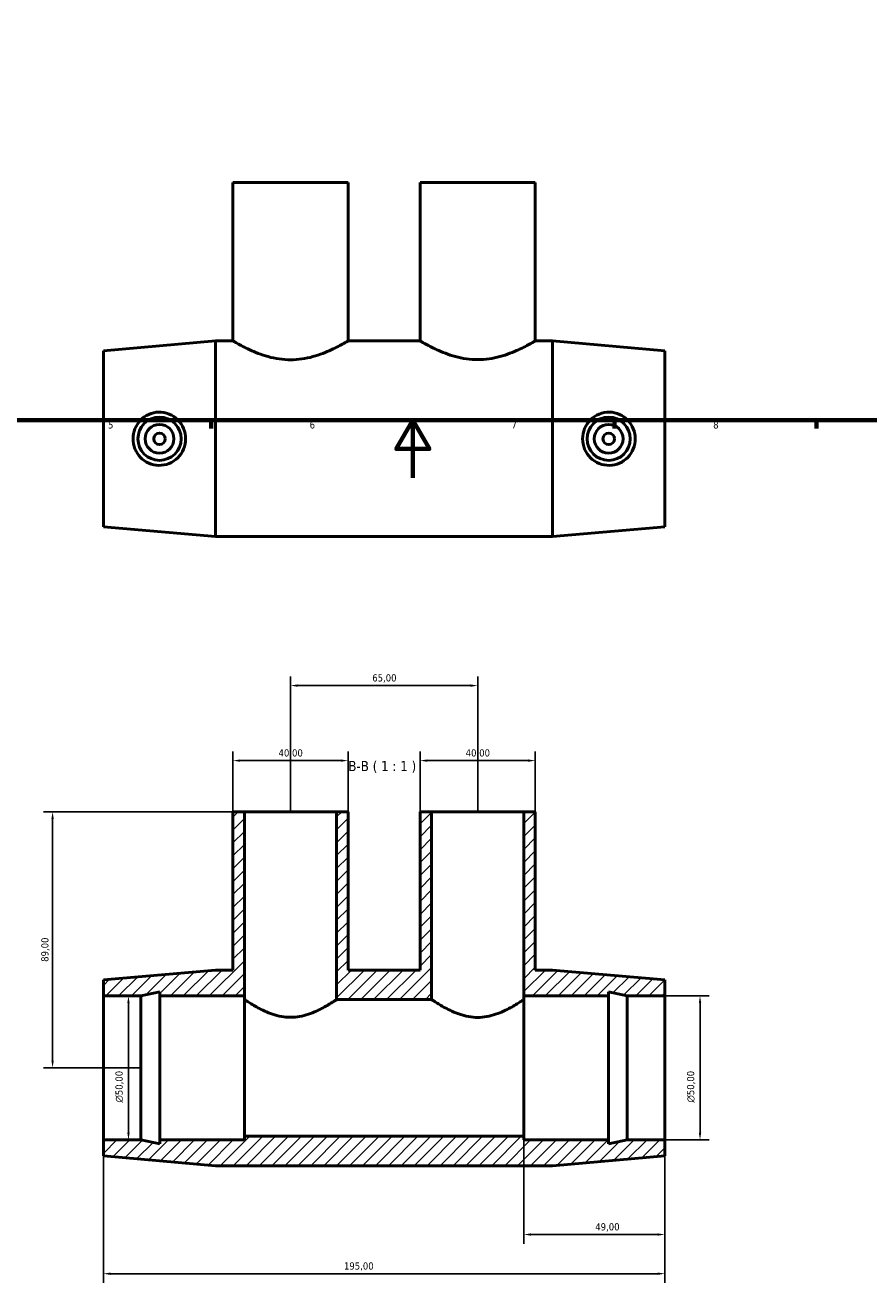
# Model space of a CAD drawing. Header units: millimetres. Extents: x 0 to 903, y -280 to 624.
# Tile 2 of 6: x 286 to 579, y -280 to 157. Entities that reach past the tile are written whole.
import ezdxf

# ---------------------------------------------------------------- set-up
doc = ezdxf.new("R2010")
doc.units = ezdxf.units.MM
for name, color, linetype, lineweight in [('Border (ISO)', 7, 'Continuous', 70), ('Dimension (ISO)', 7, 'Continuous', 25), ('Hatch (ISO)', 7, 'Continuous', 18), ('Symbol (ISO)', 7, 'Continuous', 25), ('Visible (ISO)', 7, 'Continuous', 50)]:
    doc.layers.add(name, color=color, linetype=linetype, lineweight=lineweight)
doc.styles.add('Label Text (ISO)', font='tahoma.ttf')
doc.styles.add('Note Text (ISO)', font='tahoma.ttf')
doc.dimstyles.new('Default (ISO)', dxfattribs={"dimtxt": 2.5, "dimasz": 2.5, "dimexe": 3.175, "dimexo": 0, "dimgap": 0.762, "dimtad": 1, "dimrnd": 1e-08, "dimzin": 0, "dimtxsty": 'Note Text (ISO)', "dimcen": 0.09, "dimdle": 10, "dimclrd": 256, "dimclre": 256, "dimclrt": 232, "dimazin": 0, "dimtfac": 1.40208, "dimtmove": 0, "dimatfit": 3, "dimfxl": 1, "dimtolj": 1, "dimtzin": 0, "dimlwd": -1, "dimlwe": -1, "dimarcsym": 0})

# ---------------------------------------------------------------- blocks, each defined once
blk = doc.blocks.new('Borders Default Border')
at = {"layer": 'Border (ISO)'}
for p, q in [((350.42, 20), (350.42, 17.1)), ((490.58, 20), (490.58, 17.1)), ((560.67, 20), (560.67, 17.1))]:
    blk.add_line(p, q, dxfattribs=at)
at = {"layer": 'Border (ISO)', "flags": 128}
for points in [[(20, 20), (20, 574), (821, 574), (821, 20), (20, 20)], [(420.5, 0), (420.5, 20), (414.73, 10), (426.27, 10), (420.5, 20)]]:
    blk.add_lwpolyline(points, dxfattribs=at)
at = {"layer": 'Border (ISO)', "color": 232, "true_color": 0xca0064, "char_height": 2.5, "attachment_point": 7, "style": 'Note Text (ISO)'}
for s, insert in [('5', (314.64, 17.05)), ('6', (384.66, 17.05)), ('7', (454.77, 17.1)), ('8', (524.81, 17.04))]:
    blk.add_mtext(s, dxfattribs=dict(at, insert=insert))
blk = doc.blocks.new('*D7')
at = {"layer": 'Defpoints', "color": 0, "transparency": 16777216}
for p in [(508.03, -180.06), (508.03, -230.06), (520.24, -230.06)]:
    blk.add_point(p, dxfattribs=at)
at = {"layer": 'Dimension (ISO)', "transparency": 16777216}
for p, q in [((508.03, -180.06), (523.41, -180.06)), ((520.24, -182.56), (520.24, -227.56)), ((508.03, -230.06), (523.41, -230.06))]:
    blk.add_line(p, q, dxfattribs=at)
for points in [[(519.82, -182.56), (520.66, -182.56), (520.24, -180.06)], [(519.82, -227.56), (520.66, -227.56), (520.24, -230.06)]]:
    blk.add_solid(points, dxfattribs=at)
at = {"layer": 'Dimension (ISO)', "color": 232, "true_color": 0xca0064, "transparency": 16777216, "insert": (515.72, -217.12), "char_height": 2.5, "attachment_point": 1, "rotation": 90, "style": 'Note Text (ISO)'}
blk.add_mtext('\\A1;\\fAIGDT|b0|i0;\\H2.5000;\\ln\\fTahoma|b0|i0;\\H2.5000;50,00', dxfattribs=at)
blk = doc.blocks.new('*D8')
at = {"layer": 'Defpoints', "color": 0, "transparency": 16777216}
for p in [(423.03, -98.29), (423.03, -116.06), (463.03, -116.06)]:
    blk.add_point(p, dxfattribs=at)
at = {"layer": 'Dimension (ISO)', "transparency": 16777216}
for p, q in [((423.03, -116.06), (423.03, -95.12)), ((463.03, -116.06), (463.03, -95.12)), ((460.53, -98.29), (425.53, -98.29))]:
    blk.add_line(p, q, dxfattribs=at)
for points in [[(425.53, -97.88), (425.53, -98.71), (423.03, -98.29)], [(460.53, -97.88), (460.53, -98.71), (463.03, -98.29)]]:
    blk.add_solid(points, dxfattribs=at)
at = {"layer": 'Dimension (ISO)', "color": 232, "true_color": 0xca0064, "transparency": 16777216, "insert": (438.86, -94.36), "char_height": 2.5, "attachment_point": 1, "style": 'Note Text (ISO)'}
blk.add_mtext('\\A1;40,00', dxfattribs=at)
blk = doc.blocks.new('*D9')
at = {"layer": 'Defpoints', "color": 0, "transparency": 16777216}
for p in [(358.03, -98.29), (358.03, -116.06), (398.03, -116.06)]:
    blk.add_point(p, dxfattribs=at)
at = {"layer": 'Dimension (ISO)', "transparency": 16777216}
for p, q in [((358.03, -116.06), (358.03, -95.12)), ((398.03, -116.06), (398.03, -95.12)), ((395.53, -98.29), (360.53, -98.29))]:
    blk.add_line(p, q, dxfattribs=at)
for points in [[(360.53, -97.88), (360.53, -98.71), (358.03, -98.29)], [(395.53, -97.88), (395.53, -98.71), (398.03, -98.29)]]:
    blk.add_solid(points, dxfattribs=at)
at = {"layer": 'Dimension (ISO)', "color": 232, "true_color": 0xca0064, "transparency": 16777216, "insert": (373.86, -94.36), "char_height": 2.5, "attachment_point": 1, "style": 'Note Text (ISO)'}
blk.add_mtext('\\A1;40,00', dxfattribs=at)
blk = doc.blocks.new('*D10')
at = {"layer": 'Defpoints', "color": 0, "transparency": 16777216}
for p in [(443.03, -72.23), (378.03, -116.06), (443.03, -116.06)]:
    blk.add_point(p, dxfattribs=at)
at = {"layer": 'Dimension (ISO)', "transparency": 16777216}
for p, q in [((378.03, -116.06), (378.03, -69.05)), ((443.03, -116.06), (443.03, -69.05)), ((380.53, -72.23), (440.53, -72.23))]:
    blk.add_line(p, q, dxfattribs=at)
for points in [[(380.53, -71.81), (380.53, -72.64), (378.03, -72.23)], [(440.53, -71.81), (440.53, -72.64), (443.03, -72.23)]]:
    blk.add_solid(points, dxfattribs=at)
at = {"layer": 'Dimension (ISO)', "color": 232, "true_color": 0xca0064, "transparency": 16777216, "insert": (406.4, -68.29), "char_height": 2.5, "attachment_point": 1, "style": 'Note Text (ISO)'}
blk.add_mtext('\\A1;65,00', dxfattribs=at)
blk = doc.blocks.new('*D11')
at = {"layer": 'Defpoints', "color": 0, "transparency": 16777216}
for p in [(362.03, -116.06), (295.4, -205.06), (326.1, -205.06)]:
    blk.add_point(p, dxfattribs=at)
at = {"layer": 'Dimension (ISO)', "transparency": 16777216}
for p, q in [((362.03, -116.06), (292.22, -116.06)), ((295.4, -118.56), (295.4, -202.56)), ((326.1, -205.06), (292.22, -205.06))]:
    blk.add_line(p, q, dxfattribs=at)
for points in [[(294.98, -118.56), (295.81, -118.56), (295.4, -116.06)], [(294.98, -202.56), (295.81, -202.56), (295.4, -205.06)]]:
    blk.add_solid(points, dxfattribs=at)
at = {"layer": 'Dimension (ISO)', "color": 232, "true_color": 0xca0064, "transparency": 16777216, "insert": (291.46, -168.2), "char_height": 2.5, "attachment_point": 1, "rotation": 90, "style": 'Note Text (ISO)'}
blk.add_mtext('\\A1;89,00', dxfattribs=at)
blk = doc.blocks.new('*D12')
at = {"layer": 'Defpoints', "color": 0, "transparency": 16777216}
for p in [(313.03, -180.06), (313.03, -230.06), (321.74, -230.06)]:
    blk.add_point(p, dxfattribs=at)
at = {"layer": 'Dimension (ISO)', "transparency": 16777216}
for p, q in [((313.03, -180.06), (324.92, -180.06)), ((321.74, -182.56), (321.74, -227.56)), ((313.03, -230.06), (324.92, -230.06))]:
    blk.add_line(p, q, dxfattribs=at)
for points in [[(321.33, -182.56), (322.16, -182.56), (321.74, -180.06)], [(321.33, -227.56), (322.16, -227.56), (321.74, -230.06)]]:
    blk.add_solid(points, dxfattribs=at)
at = {"layer": 'Dimension (ISO)', "color": 232, "true_color": 0xca0064, "transparency": 16777216, "insert": (317.22, -217.12), "char_height": 2.5, "attachment_point": 1, "rotation": 90, "style": 'Note Text (ISO)'}
blk.add_mtext('\\A1;\\fAIGDT|b0|i0;\\H2.5000;\\ln\\fTahoma|b0|i0;\\H2.5000;50,00', dxfattribs=at)
blk = doc.blocks.new('*D13')
at = {"layer": 'Defpoints', "color": 0, "transparency": 16777216}
for p in [(459.03, -228.81), (508.03, -230.06), (508.03, -262.95)]:
    blk.add_point(p, dxfattribs=at)
at = {"layer": 'Dimension (ISO)', "transparency": 16777216}
for p, q in [((459.03, -228.81), (459.03, -266.13)), ((508.03, -230.06), (508.03, -266.13)), ((461.53, -262.95), (505.53, -262.95))]:
    blk.add_line(p, q, dxfattribs=at)
for points in [[(461.53, -262.54), (461.53, -263.37), (459.03, -262.95)], [(505.53, -262.54), (505.53, -263.37), (508.03, -262.95)]]:
    blk.add_solid(points, dxfattribs=at)
at = {"layer": 'Dimension (ISO)', "color": 232, "true_color": 0xca0064, "transparency": 16777216, "insert": (483.86, -259.02), "char_height": 2.5, "attachment_point": 1, "style": 'Note Text (ISO)'}
blk.add_mtext('\\A1;49,00', dxfattribs=at)
blk = doc.blocks.new('*D14')
at = {"layer": 'Defpoints', "color": 0, "transparency": 16777216}
for p in [(313.03, -230.06), (508.03, -230.06), (313.03, -276.56)]:
    blk.add_point(p, dxfattribs=at)
at = {"layer": 'Dimension (ISO)', "transparency": 16777216}
for p, q in [((313.03, -230.06), (313.03, -279.74)), ((508.03, -230.06), (508.03, -279.74)), ((505.53, -276.56), (315.53, -276.56))]:
    blk.add_line(p, q, dxfattribs=at)
for points in [[(315.53, -276.15), (315.53, -276.98), (313.03, -276.56)], [(505.53, -276.15), (505.53, -276.98), (508.03, -276.56)]]:
    blk.add_solid(points, dxfattribs=at)
at = {"layer": 'Dimension (ISO)', "color": 232, "true_color": 0xca0064, "transparency": 16777216, "insert": (396.58, -272.63), "char_height": 2.5, "attachment_point": 1, "style": 'Note Text (ISO)'}
blk.add_mtext('\\A1;195,00', dxfattribs=at)

msp = doc.modelspace()

# ---------------------------------------------------------------- hatches: boundary and pattern name
at = {"layer": 'Hatch (ISO)'}
h = msp.add_hatch(dxfattribs=at)
h.set_pattern_fill('ANSI31', color=256, scale=25.4, style=0)
h.set_pattern_definition([(45, (0, 0), (-2.245064, 2.245064), [])])
h.paths.add_polyline_path([(358.031, -116.062), (358.031, -171.062), (352.031, -171.062), (313.031, -174.462), (313.031, -180.062), (326.098, -180.062), (332.631, -178.673), (332.631, -180.062), (362.031, -180.062), (362.031, -181.312), (362.031, -181.312), (362.031, -116.062)])
h.paths.add_polyline_path([(423.031, -116.062), (423.031, -171.062), (398.031, -171.062), (398.031, -116.062), (394.031, -116.062), (394.031, -181.312), (427.031, -181.312), (427.031, -116.062)])
h.paths.add_polyline_path([(463.031, -171.062), (463.031, -116.062), (459.031, -116.062), (459.031, -180.062), (488.431, -180.062), (488.431, -178.673), (494.965, -180.062), (508.031, -180.062), (508.031, -174.462), (469.031, -171.062)])
h.paths.add_polyline_path([(352.031, -239.062), (469.031, -239.062), (508.031, -235.662), (508.031, -230.062), (494.965, -230.062), (488.431, -231.451), (488.431, -230.062), (459.031, -230.062), (459.031, -228.812), (362.031, -228.812), (362.031, -230.062), (332.631, -230.062), (332.631, -231.451), (326.098, -230.062), (313.031, -230.062), (313.031, -235.662)])

# ---------------------------------------------------------------- linework, layer by layer
at = {"layer": 'Visible (ISO)'}
for p, q in [((398.031, 102.529), (358.031, 102.529)), ((358.031, 102.529), (358.031, 47.529)), ((398.031, 102.529), (398.031, 47.529)), ((463.031, 102.529), (423.031, 102.529)), ((423.031, 102.529), (423.031, 47.529)), ((463.031, 102.529), (463.031, 47.529)), ((313.031, 44.129), (352.031, 47.529)), ((313.031, -17.071), (313.031, 44.129)), ((352.031, -20.471), (352.031, 47.529)), ((352.031, 47.529), (358.031, 47.529)), ((398.031, 47.529), (423.031, 47.529)), ((463.031, 47.529), (469.031, 47.529)), ((469.031, -20.471), (469.031, 47.529)), ((508.031, 44.129), (469.031, 47.529)), ((508.031, -17.071), (508.031, 44.129)), ((313.031, -17.071), (352.031, -20.471)), ((508.031, -17.071), (469.031, -20.471)), ((352.031, -20.471), (469.031, -20.471)), ((358.031, -116.062), (358.031, -171.062)), ((362.031, -116.062), (358.031, -116.062)), ((362.031, -181.312), (362.031, -116.062)), ((362.031, -116.062), (394.031, -116.062)), ((398.031, -116.062), (394.031, -116.062)), ((394.031, -116.062), (394.031, -181.312)), ((398.031, -171.062), (398.031, -116.062)), ((423.031, -116.062), (423.031, -171.062)), ((427.031, -116.062), (423.031, -116.062)), ((427.031, -181.312), (427.031, -116.062)), ((427.031, -116.062), (459.031, -116.062)), ((463.031, -116.062), (459.031, -116.062)), ((459.031, -116.062), (459.031, -180.062)), ((463.031, -171.062), (463.031, -116.062)), ((352.031, -171.062), (313.031, -174.462)), ((313.031, -174.462), (313.031, -180.062)), ((358.031, -171.062), (352.031, -171.062)), ((423.031, -171.062), (398.031, -171.062)), ((469.031, -171.062), (463.031, -171.062)), ((508.031, -174.462), (469.031, -171.062)), ((508.031, -180.062), (508.031, -174.462)), ((326.098, -180.062), (332.631, -178.673)), ((332.631, -178.673), (332.631, -180.062)), ((488.431, -180.062), (488.431, -178.673)), ((488.431, -178.673), (494.965, -180.062)), ((313.031, -180.062), (326.098, -180.062)), ((313.031, -230.062), (313.031, -180.062)), ((326.098, -230.062), (326.098, -180.062)), ((332.631, -180.062), (362.031, -180.062)), ((332.631, -230.062), (332.631, -180.062)), ((362.031, -180.062), (362.031, -181.312)), ((362.031, -181.312), (362.031, -181.312)), ((362.031, -228.812), (362.031, -181.312)), ((394.031, -181.312), (427.031, -181.312)), ((459.031, -180.062), (488.431, -180.062)), ((459.031, -180.062), (459.031, -181.312)), ((459.031, -228.812), (459.031, -181.312)), ((488.431, -230.062), (488.431, -180.062)), ((494.965, -180.062), (508.031, -180.062)), ((494.965, -230.062), (494.965, -180.062)), ((508.031, -230.062), (508.031, -180.062)), ((326.098, -230.062), (313.031, -230.062)), ((313.031, -230.062), (313.031, -235.662)), ((332.631, -231.451), (326.098, -230.062)), ((362.031, -230.062), (332.631, -230.062)), ((332.631, -230.062), (332.631, -231.451)), ((459.031, -228.812), (362.031, -228.812)), ((362.031, -228.812), (362.031, -230.062)), ((459.031, -230.062), (459.031, -228.812)), ((488.431, -230.062), (459.031, -230.062)), ((494.965, -230.062), (488.431, -231.451)), ((488.431, -231.451), (488.431, -230.062)), ((508.031, -230.062), (494.965, -230.062)), ((508.031, -235.662), (508.031, -230.062)), ((313.031, -235.662), (352.031, -239.062)), ((469.031, -239.062), (508.031, -235.662)), ((352.031, -239.062), (469.031, -239.062))]:
    msp.add_line(p, q, dxfattribs=at)
for centre, radius in [((332.531, 13.529), 7.5), ((332.531, 13.529), 5), ((488.531, 13.529), 7.5), ((488.531, 13.529), 5), ((332.531, 13.529), 2), ((488.531, 13.529), 2)]:
    msp.add_circle(centre, radius, dxfattribs=at)
for points, knots in [([(398.031, 47.529), (398.031, 47.527), (397.904, 47.449), (397.382, 47.142), (396.986, 46.912), (395.954, 46.333), (395.317, 45.984), (393.86, 45.228), (393.04, 44.821), (391.299, 44.022), (390.315, 43.598), (388.165, 42.783), (386.999, 42.392), (384.551, 41.726), (383.266, 41.451), (380.655, 41.08), (379.329, 40.985), (376.734, 40.985), (375.408, 41.08), (372.796, 41.451), (371.511, 41.726), (369.063, 42.392), (367.898, 42.783), (365.748, 43.598), (364.763, 44.022), (363.023, 44.821), (362.202, 45.228), (360.745, 45.984), (360.108, 46.333), (359.076, 46.912), (358.681, 47.142), (358.158, 47.449), (358.031, 47.527), (358.031, 47.529)], [3.1034388, 3.1034388, 3.1034388, 3.1034388, 3.4904936, 3.4904936, 3.8775484, 3.8775484, 4.2646032, 4.2646032, 4.651658, 4.651658, 5.0408855, 5.0408855, 5.4301129, 5.4301129, 5.8193404, 5.8193404, 6.2085678, 6.2085678, 6.5977953, 6.5977953, 6.9870227, 6.9870227, 7.3762501, 7.3762501, 7.7654776, 7.7654776, 8.1525324, 8.1525324, 8.5395872, 8.5395872, 8.926642, 8.926642, 9.3136968, 9.3136968, 9.3136968, 9.3136968]), ([(463.031, 47.529), (463.031, 47.529), (462.904, 47.454), (462.382, 47.15), (461.987, 46.922), (460.955, 46.348), (460.318, 46.001), (458.861, 45.25), (458.041, 44.845), (456.301, 44.049), (455.316, 43.627), (453.165, 42.815), (452, 42.426), (449.551, 41.762), (448.266, 41.488), (445.654, 41.119), (444.328, 41.024), (441.734, 41.024), (440.408, 41.119), (437.797, 41.488), (436.511, 41.762), (434.063, 42.426), (432.897, 42.815), (430.747, 43.627), (429.762, 44.049), (428.021, 44.845), (427.201, 45.25), (425.744, 46.001), (425.107, 46.348), (424.076, 46.922), (423.68, 47.15), (423.158, 47.454), (423.031, 47.529), (423.031, 47.529)], [3.1042804, 3.1042804, 3.1042804, 3.1042804, 3.4911758, 3.4911758, 3.8780712, 3.8780712, 4.2649666, 4.2649666, 4.651862, 4.651862, 5.0410367, 5.0410367, 5.4302114, 5.4302114, 5.8193861, 5.8193861, 6.2085607, 6.2085607, 6.5977354, 6.5977354, 6.9869101, 6.9869101, 7.3760848, 7.3760848, 7.7652595, 7.7652595, 8.1521549, 8.1521549, 8.5390503, 8.5390503, 8.9259457, 8.9259457, 9.3128411, 9.3128411, 9.3128411, 9.3128411]), ([(332.232, 4.277), (331.102, 4.305), (329.899, 4.562), (327.699, 5.537), (326.701, 6.255), (325.129, 7.89), (324.448, 8.92), (323.546, 11.168), (323.325, 12.387), (323.325, 14.671), (323.546, 15.889), (324.448, 18.138), (325.129, 19.168), (326.701, 20.803), (327.699, 21.521), (329.899, 22.496), (331.102, 22.753), (333.429, 22.811), (334.695, 22.59), (337.012, 21.651), (338.063, 20.932), (339.707, 19.282), (340.416, 18.244), (341.362, 15.957), (341.598, 14.707), (341.598, 12.351), (341.362, 11.101), (340.416, 8.813), (339.707, 7.776), (338.063, 6.125), (337.012, 5.407), (334.695, 4.467), (333.429, 4.247), (332.232, 4.277)], [0, 0, 0, 0, 0.34052, 0.34052, 0.68104, 0.68104, 1.023662, 1.023662, 1.366284, 1.366284, 1.708906, 1.708906, 2.0515281, 2.0515281, 2.3920481, 2.3920481, 2.7325681, 2.7325681, 3.0927738, 3.0927738, 3.4529796, 3.4529796, 3.8063889, 3.8063889, 4.1597981, 4.1597981, 4.5132074, 4.5132074, 4.8666167, 4.8666167, 5.2268225, 5.2268225, 5.5870282, 5.5870282, 5.5870282, 5.5870282]), ([(488.83, 4.277), (487.634, 4.247), (486.368, 4.467), (484.051, 5.407), (482.999, 6.125), (481.356, 7.776), (480.646, 8.813), (479.7, 11.101), (479.464, 12.351), (479.464, 14.707), (479.7, 15.957), (480.646, 18.244), (481.356, 19.282), (482.999, 20.932), (484.051, 21.651), (486.368, 22.59), (487.634, 22.811), (489.961, 22.753), (491.163, 22.496), (493.363, 21.521), (494.361, 20.803), (495.934, 19.168), (496.614, 18.138), (497.516, 15.889), (497.737, 14.671), (497.737, 12.387), (497.516, 11.168), (496.614, 8.92), (495.934, 7.89), (494.361, 6.255), (493.363, 5.537), (491.163, 4.562), (489.961, 4.305), (488.83, 4.277)], [0, 0, 0, 0, 0.3602058, 0.3602058, 0.7204115, 0.7204115, 1.0738208, 1.0738208, 1.4272301, 1.4272301, 1.7806393, 1.7806393, 2.1340486, 2.1340486, 2.4942544, 2.4942544, 2.8544601, 2.8544601, 3.1949801, 3.1949801, 3.5355002, 3.5355002, 3.8781222, 3.8781222, 4.2207442, 4.2207442, 4.5633662, 4.5633662, 4.9059882, 4.9059882, 5.2465082, 5.2465082, 5.5870282, 5.5870282, 5.5870282, 5.5870282]), ([(394.031, -181.312), (394.028, -181.312), (393.924, -181.38), (393.506, -181.654), (393.187, -181.863), (392.359, -182.39), (391.849, -182.709), (390.687, -183.404), (390.034, -183.78), (387.955, -184.9), (386.204, -185.75), (383.276, -186.722), (382.249, -186.994), (380.154, -187.364), (379.084, -187.462), (378.031, -187.462), (376.978, -187.462), (375.909, -187.364), (373.813, -186.994), (372.786, -186.722), (369.858, -185.75), (368.107, -184.9), (366.028, -183.78), (365.376, -183.404), (364.214, -182.709), (363.704, -182.39), (362.875, -181.863), (362.557, -181.654), (362.138, -181.38), (362.035, -181.312), (362.031, -181.312)], [7.5486067, 7.5486067, 7.5486067, 7.5486067, 7.8554266, 7.8554266, 8.1676175, 8.1676175, 8.4798085, 8.4798085, 8.7919994, 8.7919994, 9.4239661, 9.4239661, 9.7399494, 9.7399494, 10.0559327, 10.0559327, 10.0559327, 10.3719161, 10.3719161, 10.6878994, 10.6878994, 11.3198661, 11.3198661, 11.632057, 11.632057, 11.9442479, 11.9442479, 12.2564389, 12.2564389, 12.5632587, 12.5632587, 12.5632587, 12.5632587]), ([(459.031, -181.312), (459.031, -181.312), (458.928, -181.382), (458.505, -181.664), (458.186, -181.875), (457.358, -182.408), (456.848, -182.73), (455.685, -183.43), (455.033, -183.807), (452.954, -184.934), (451.203, -185.789), (448.276, -186.767), (447.25, -187.04), (445.154, -187.413), (444.085, -187.51), (443.031, -187.51), (441.978, -187.51), (440.908, -187.413), (438.813, -187.04), (437.786, -186.767), (434.859, -185.789), (433.109, -184.934), (431.03, -183.807), (430.377, -183.43), (429.215, -182.73), (428.705, -182.408), (427.876, -181.875), (427.557, -181.664), (427.135, -181.382), (427.031, -181.312), (427.031, -181.312)], [7.5419263, 7.5419263, 7.5419263, 7.5419263, 7.8543362, 7.8543362, 8.166746, 8.166746, 8.4791559, 8.4791559, 8.7915657, 8.7915657, 9.4237338, 9.4237338, 9.7398178, 9.7398178, 10.0559018, 10.0559018, 10.0559018, 10.3719858, 10.3719858, 10.6880698, 10.6880698, 11.3202378, 11.3202378, 11.6326477, 11.6326477, 11.9450575, 11.9450575, 12.2574674, 12.2574674, 12.5698772, 12.5698772, 12.5698772, 12.5698772])]:
    msp.add_open_spline(points, degree=3, knots=knots, dxfattribs=at)

# ---------------------------------------------------------------- block references
msp.add_blockref('Borders Default Border', (0, 0))

# ---------------------------------------------------------------- texts
at = {"layer": 'Symbol (ISO)', "insert": (398.092, -102.562), "char_height": 3.5, "attachment_point": 7, "style": 'Label Text (ISO)'}
msp.add_mtext('B-B ( 1 : 1 )', dxfattribs=at)

# ---------------------------------------------------------------- dimensions: what is measured, and where the dimension line sits
at = {"layer": 'Dimension (ISO)'}
for base, p1, p2, angle, picture, middle in [((443.031, -72.226), (378.031, -116.062), (443.031, -116.062), 180, '*D10', (410.531, -72.226)), ((358.031, -98.292), (398.031, -116.062), (358.031, -116.062), 180, '*D9', (378.031, -98.292)), ((295.398, -205.062), (362.031, -116.062), (326.098, -205.062), 90, '*D11', (295.398, -164.062)), ((313.031, -276.562), (508.031, -230.062), (313.031, -230.062), 180, '*D14', (401.531, -276.562)), ((508.031, -262.952), (459.031, -228.812), (508.031, -230.062), 180, '*D13', (488.031, -262.952))]:
    dim = msp.add_linear_dim(base=base, p1=p1, p2=p2, angle=angle, dimstyle='Default (ISO)', override={"dimdec": 2, "dimtp": 0, "dimtm": 0, "dimtdec": 2, "dimtofl": 0, "dimatfit": 1}, dxfattribs=at)
    dim.commit()
    dim.dimension.update_dxf_attribs({"geometry": picture, "text_midpoint": middle, "dimtype": 160})
dim = msp.add_linear_dim(base=(423.031, -98.292), p1=(463.031, -116.062), p2=(423.031, -116.062), dimstyle='Default (ISO)', override={"dimdec": 2, "dimtp": 0, "dimtm": 0, "dimtdec": 2, "dimtofl": 0, "dimatfit": 1}, dxfattribs=at)
dim.commit()
dim.dimension.update_dxf_attribs({"geometry": '*D8', "text_midpoint": (443.031, -98.292), "dimtype": 160})
for base, p1, p2, picture, middle in [((321.744, -230.062), (313.031, -180.062), (313.031, -230.062), '*D12', (321.744, -211.562)), ((520.24, -230.062), (508.031, -180.062), (508.031, -230.062), '*D7', (520.24, -211.562))]:
    dim = msp.add_linear_dim(base=base, p1=p1, p2=p2, angle=90, text='\\fAIGDT|b0|i0;\\H2.5000;\\ln\\fTahoma|b0|i0;\\H2.5000;<>', dimstyle='Default (ISO)', override={"dimdec": 2, "dimtp": 0, "dimtm": 0, "dimtdec": 2, "dimtofl": 0, "dimatfit": 1}, dxfattribs=at)
    dim.commit()
    dim.dimension.update_dxf_attribs({"geometry": picture, "text_midpoint": middle, "dimtype": 160})

doc.saveas('drawing.dxf')
